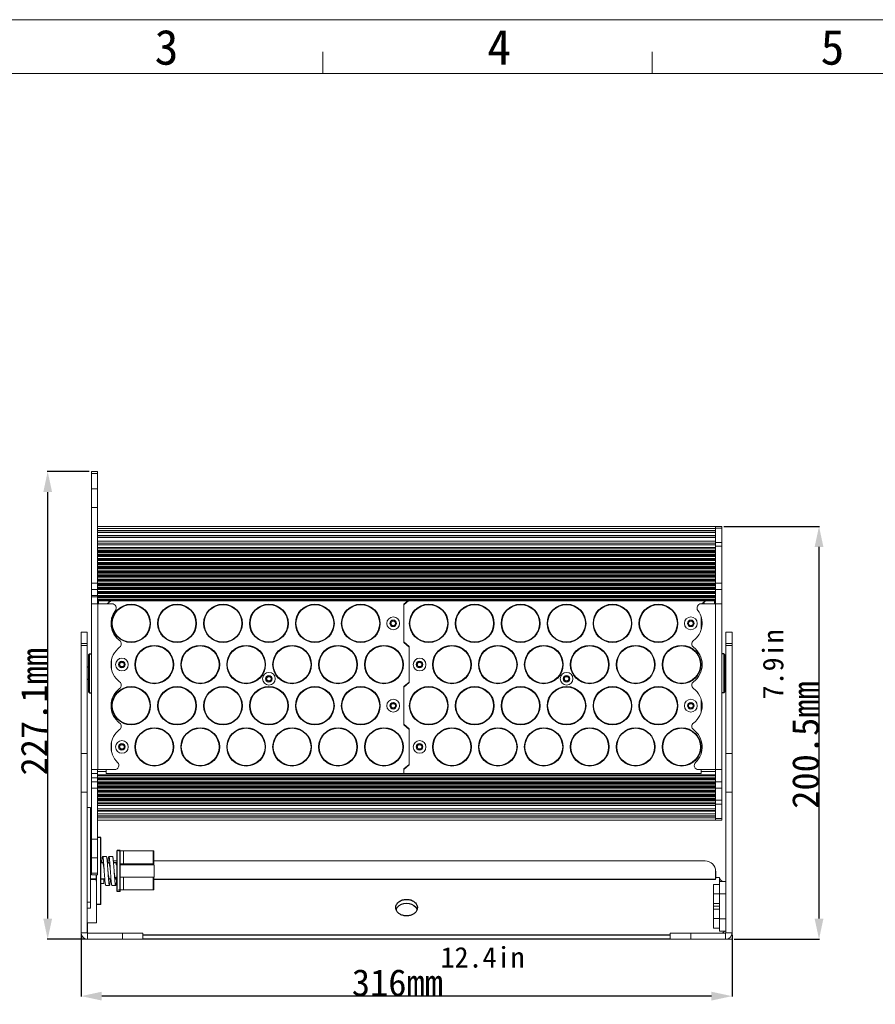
# Model space of a CAD drawing. Header units: millimetres. Extents: x 36962 to 38454, y -11669 to -10615.
# Tile 27 of 30: x 37321 to 37736, y -11093 to -10615. Entities that reach past the tile are written whole.
import ezdxf

# ---------------------------------------------------------------- set-up
doc = ezdxf.new("R2010")
doc.units = ezdxf.units.MM
doc.header["$LTSCALE"] = 50
doc.header["$PDMODE"] = 2
doc.layers.get('0').update_dxf_attribs({"lineweight": 18})
doc.layers.add('02___PRT_ALL_AXES', color=7, linetype='Continuous')
doc.layers.add('LA1404-03-00TEXT', color=7, linetype='Continuous')
doc.styles.add('CKSTANDARD', font='txt')
doc.styles.get("Standard").update_dxf_attribs({"font": 'txt', "bigfont": 'gbcbig.shx'})
doc.styles.add('TEXTSTYLE_2', font='SimSun Regular.ttf')
doc.dimstyles.new('DIMSTYLE_1', dxfattribs={"dimtxt": 3.5, "dimasz": 3.5, "dimexe": 0.18, "dimexo": 0.0625, "dimgap": 0.09, "dimtad": 1, "dimdsep": 46, "dimtxsty": 'Standard', "dimblk": '_FILLED', "dimblk1": '_FILLED', "dimblk2": '_FILLED', "dimcen": 0.09, "dimadec": 0, "dimazin": 0, "dimtp": 0.01, "dimtm": 0.01, "dimtfac": 1, "dimtofl": 0, "dimtmove": 0, "dimatfit": 3, "dimldrblk": '_FILLED', "dimfxl": 1, "dimtolj": 1, "dimarcsym": 0})

# ---------------------------------------------------------------- blocks, each defined once
blk = doc.blocks.new('_FILLED')
at = {"color": 0, "linetype": 'ByBlock'}
blk.add_solid([(0, 0), (-1, 0.214), (-1, -0.214)], dxfattribs=at)
blk = doc.blocks.new('*D44')
at = {"color": 0, "linetype": 'Continuous', "lineweight": -2, "ltscale": 0.6, "transparency": 16777216}
for p, q in [((37662.63, -10860.65), (37708.99, -10860.65)), ((37708.81, -11051.15), (37708.81, -10870.65)), ((37667.63, -11061.15), (37708.99, -11061.15))]:
    blk.add_line(p, q, dxfattribs=at)
at = {"layer": 'Defpoints', "color": 0, "linetype": 'Continuous', "ltscale": 0.6, "transparency": 16777216}
for p in [(37662.57, -10860.65), (37708.81, -10860.65), (37667.57, -11061.15)]:
    blk.add_point(p, dxfattribs=at)
at = {"color": 0, "linetype": 'Continuous', "lineweight": -2, "ltscale": 0.6, "transparency": 16777216, "xscale": 10, "yscale": 10, "zscale": 10}
for p, rotation in [((37708.81, -10860.65), 90), ((37708.81, -11061.15), 270)]:
    blk.add_blockref('_FILLED', p, dxfattribs=dict(at, rotation=rotation))
at = {"color": 0, "linetype": 'Continuous', "ltscale": 0.6, "transparency": 16777216, "insert": (37695.72, -10966.85), "char_height": 13, "attachment_point": 2, "rotation": 90}
blk.add_mtext('\\A1;{\\fSimSun|b0|i0|c134|p2;200.5mm}', dxfattribs=at)
blk = doc.blocks.new('*D45')
at = {"color": 0, "linetype": 'Continuous', "lineweight": -2, "ltscale": 0.6, "transparency": 16777216}
for p, q in [((37354.51, -10834.02), (37334.15, -10834.02)), ((37334.33, -11051.15), (37334.33, -10844.02)), ((37352.61, -11061.15), (37334.15, -11061.15))]:
    blk.add_line(p, q, dxfattribs=at)
at = {"layer": 'Defpoints', "color": 0, "linetype": 'Continuous', "ltscale": 0.6, "transparency": 16777216}
for p in [(37334.33, -10834.02), (37354.57, -10834.02), (37352.67, -11061.15)]:
    blk.add_point(p, dxfattribs=at)
at = {"color": 0, "linetype": 'Continuous', "lineweight": -2, "ltscale": 0.6, "transparency": 16777216, "xscale": 10, "yscale": 10, "zscale": 10}
for p, rotation in [((37334.33, -10834.02), 90), ((37334.33, -11061.15), 270)]:
    blk.add_blockref('_FILLED', p, dxfattribs=dict(at, rotation=rotation))
at = {"color": 0, "linetype": 'Continuous', "ltscale": 0.6, "transparency": 16777216, "insert": (37321.24, -10950.68), "char_height": 13, "attachment_point": 2, "rotation": 90}
blk.add_mtext('\\A1;{\\fSimSun|b0|i0|c134|p2;227.1mm}', dxfattribs=at)
blk = doc.blocks.new('*D47')
at = {"color": 0, "linetype": 'Continuous', "lineweight": -2, "ltscale": 0.6, "transparency": 16777216}
for p, q in [((37350.57, -11059.11), (37350.57, -11088.98)), ((37666.57, -11059.11), (37666.57, -11088.98)), ((37656.57, -11088.8), (37360.57, -11088.8))]:
    blk.add_line(p, q, dxfattribs=at)
at = {"layer": 'Defpoints', "color": 0, "linetype": 'Continuous', "ltscale": 0.6, "transparency": 16777216}
for p in [(37350.57, -11059.05), (37666.57, -11059.05), (37350.57, -11088.8)]:
    blk.add_point(p, dxfattribs=at)
at = {"color": 0, "linetype": 'Continuous', "lineweight": -2, "ltscale": 0.6, "transparency": 16777216, "xscale": 10, "yscale": 10, "zscale": 10, "rotation": 180}
blk.add_blockref('_FILLED', (37350.57, -11088.8), dxfattribs=at)
at = {"color": 0, "linetype": 'Continuous', "lineweight": -2, "ltscale": 0.6, "transparency": 16777216, "xscale": 10, "yscale": 10, "zscale": 10}
blk.add_blockref('_FILLED', (37666.57, -11088.8), dxfattribs=at)
at = {"color": 0, "linetype": 'Continuous', "ltscale": 0.6, "transparency": 16777216, "insert": (37504.11, -11075.71), "char_height": 13, "attachment_point": 2}
blk.add_mtext('\\A1;{\\fSimSun|b0|i0|c134|p2;316mm}', dxfattribs=at)

msp = doc.modelspace()

# ---------------------------------------------------------------- linework, layer by layer
at = {"color": 2}
msp.add_line((36962.46, -10614.55), (38454.44, -10614.55), dxfattribs=at)
at = {"color": 7}
for p, q in [((37467.97, -10640.72), (37467.97, -10630.09)), ((37627.74, -10640.72), (37627.74, -10630.09)), ((36988.64, -10640.72), (38428.27, -10640.72))]:
    msp.add_line(p, q, dxfattribs=at)
at = {"color": 7, "linetype": 'Continuous'}
for p, q in [((37355.57, -10834.02), (37358.57, -10834.02)), ((37355.57, -11029.96), (37355.57, -10834.02)), ((37355.57, -10834.89), (37358.57, -10834.89)), ((37355.57, -10842.35), (37358.57, -10842.35)), ((37355.57, -10851.49), (37358.57, -10851.49)), ((37658.57, -10860.71), (37358.57, -10860.71)), ((37658.57, -10861.71), (37358.57, -10861.71)), ((37358.57, -10862.57), (37658.57, -10862.57)), ((37358.57, -10862.65), (37658.57, -10862.65)), ((37658.57, -10862.83), (37358.57, -10862.83)), ((37658.57, -10863.65), (37358.57, -10863.65)), ((37358.57, -10865.03), (37658.57, -10865.03)), ((37358.57, -10865.11), (37658.57, -10865.11)), ((37661.57, -10860.65), (37658.57, -10860.65)), ((37661.57, -10861.52), (37658.57, -10861.52)), ((37661.57, -11003.33), (37661.57, -10860.65)), ((37358.57, -10865.29), (37658.57, -10865.29)), ((37358.57, -10866.11), (37658.57, -10866.11)), ((37658.57, -10867.81), (37358.57, -10867.81)), ((37658.57, -10867.89), (37358.57, -10867.89)), ((37658.57, -10868.78), (37358.57, -10868.78)), ((37658.57, -10869.6), (37358.57, -10869.6)), ((37661.57, -10868.46), (37658.57, -10868.46)), ((37658.57, -10868.56), (37658.57, -10870.29)), ((37358.57, -10870.97), (37658.57, -10870.97)), ((37358.57, -10871.29), (37658.57, -10871.29)), ((37658.57, -10872.2), (37358.57, -10872.2)), ((37658.57, -10872.52), (37358.57, -10872.52)), ((37358.57, -10872.97), (37658.57, -10872.97)), ((37358.57, -10873.29), (37658.57, -10873.29)), ((37658.57, -10874.2), (37358.57, -10874.2)), ((37658.57, -10874.52), (37358.57, -10874.52)), ((37661.57, -10870.29), (37658.57, -10870.29)), ((37358.57, -10874.97), (37658.57, -10874.97)), ((37358.57, -10875.29), (37658.57, -10875.29)), ((37658.57, -10876.2), (37358.57, -10876.2)), ((37658.57, -10876.52), (37358.57, -10876.52)), ((37358.57, -10876.97), (37658.57, -10876.97)), ((37358.57, -10877.29), (37658.57, -10877.29)), ((37658.57, -10878.2), (37358.57, -10878.2)), ((37658.57, -10878.52), (37358.57, -10878.52)), ((37358.57, -10878.97), (37658.57, -10878.97)), ((37358.57, -10879.29), (37658.57, -10879.29)), ((37658.57, -10880.2), (37358.57, -10880.2)), ((37658.57, -10880.52), (37358.57, -10880.52)), ((37358.57, -10880.97), (37658.57, -10880.97)), ((37358.57, -10881.29), (37658.57, -10881.29)), ((37658.57, -10882.2), (37358.57, -10882.2)), ((37658.57, -10882.52), (37358.57, -10882.52)), ((37358.57, -10882.97), (37658.57, -10882.97)), ((37358.57, -10883.29), (37658.57, -10883.29)), ((37658.57, -10884.2), (37358.57, -10884.2)), ((37355.57, -10888.24), (37358.57, -10888.24)), ((37658.57, -10884.52), (37358.57, -10884.52)), ((37358.57, -10884.97), (37658.57, -10884.97)), ((37358.57, -10885.29), (37658.57, -10885.29)), ((37658.57, -10886.2), (37358.57, -10886.2)), ((37658.57, -10886.52), (37358.57, -10886.52)), ((37358.57, -10886.97), (37658.57, -10886.97)), ((37358.57, -10887.29), (37658.57, -10887.29)), ((37658.57, -10888.2), (37358.57, -10888.2)), ((37658.57, -10888.52), (37358.57, -10888.52)), ((37358.57, -10888.91), (37358.57, -10889.29)), ((37358.57, -10888.97), (37658.57, -10888.97)), ((37658.57, -10888.24), (37661.57, -10888.24)), ((37658.57, -10888.91), (37658.57, -10889.29)), ((37355.57, -10891.24), (37358.57, -10891.24)), ((37358.57, -10889.29), (37658.57, -10889.29)), ((37358.57, -10896.74), (37358.57, -10889.81)), ((37658.57, -10890.2), (37358.57, -10890.2)), ((37658.57, -10890.52), (37358.57, -10890.52)), ((37358.57, -10890.97), (37658.57, -10890.97)), ((37358.57, -10891.29), (37658.57, -10891.29)), ((37658.57, -10892.2), (37358.57, -10892.2)), ((37658.57, -10892.52), (37358.57, -10892.52)), ((37358.57, -10892.97), (37658.57, -10892.97)), ((37358.57, -10893.29), (37658.57, -10893.29)), ((37658.57, -10889.81), (37658.57, -10896.74)), ((37658.57, -10891.24), (37661.57, -10891.24)), ((37358.57, -10894.24), (37355.57, -10894.24)), ((37358.57, -10894.83), (37355.57, -10894.83)), ((37365.57, -10898.24), (37355.57, -10898.24)), ((37658.57, -10894.2), (37358.57, -10894.2)), ((37658.57, -10894.52), (37358.57, -10894.52)), ((37358.57, -10894.97), (37658.57, -10894.97)), ((37358.57, -10895.29), (37658.57, -10895.29)), ((37658.57, -10896.2), (37358.57, -10896.2)), ((37658.57, -10896.52), (37358.57, -10896.52)), ((37358.57, -10896.74), (37658.57, -10896.74)), ((37358.67, -10898.24), (37358.67, -10978.74)), ((37363.23, -10898.24), (37364.99, -10896.74)), ((37364.07, -10896.74), (37364.07, -10897.53)), ((37507.17, -10898.72), (37509.49, -10896.74)), ((37509.17, -10896.74), (37507.17, -10898.45)), ((37507.17, -10898.45), (37507.17, -10917.03)), ((37508.37, -10897.43), (37508.37, -10897.7)), ((37508.57, -10897.26), (37508.57, -10897.53)), ((37651.57, -10898.24), (37661.57, -10898.24)), ((37653.67, -10896.74), (37651.92, -10898.24)), ((37652.87, -10897.43), (37652.87, -10898.24)), ((37653.07, -10897.26), (37653.07, -10898.24)), ((37658.47, -10978.74), (37658.47, -10898.24)), ((37651.67, -10904.96), (37651.67, -10910.52)), ((37350.57, -10911.99), (37353.57, -10911.99)), ((37353.57, -11058.05), (37353.57, -10911.99)), ((37663.57, -11058.05), (37663.57, -10911.99)), ((37666.57, -10911.99), (37663.57, -10911.99)), ((37350.57, -10917.56), (37353.57, -10917.56)), ((37509.77, -10918.98), (37507.17, -10916.76)), ((37507.17, -10917.03), (37509.77, -10919.25)), ((37666.57, -10917.56), (37663.57, -10917.56)), ((37350.57, -10918.43), (37353.57, -10918.43)), ((37354.07, -10922.99), (37354.57, -10922.49)), ((37354.57, -10941.49), (37354.57, -10922.49)), ((37508.37, -10917.78), (37508.37, -10918.05)), ((37508.57, -10917.95), (37508.57, -10918.23)), ((37509.77, -10936.51), (37509.77, -10918.98)), ((37662.57, -10922.49), (37662.57, -10941.49)), ((37663.07, -10922.99), (37662.57, -10922.49)), ((37666.57, -10918.43), (37663.57, -10918.43)), ((37354.07, -10940.99), (37354.07, -10922.99)), ((37365.27, -10929.7), (37365.27, -10925.79)), ((37663.07, -10922.99), (37663.07, -10940.99)), ((37509.77, -10936.23), (37507.17, -10938.45)), ((37507.17, -10938.72), (37509.77, -10936.51)), ((37354.07, -10940.99), (37354.57, -10941.49)), ((37507.17, -10938.45), (37507.17, -10957.03)), ((37508.37, -10937.43), (37508.37, -10937.7)), ((37508.57, -10937.26), (37508.57, -10937.53)), ((37663.07, -10940.99), (37662.57, -10941.49)), ((37651.67, -10944.96), (37651.67, -10950.52)), ((37509.77, -10958.98), (37507.17, -10956.76)), ((37507.17, -10957.03), (37509.77, -10959.25)), ((37508.37, -10957.78), (37508.37, -10958.05)), ((37508.57, -10957.95), (37508.57, -10958.23)), ((37509.77, -10976.51), (37509.77, -10958.98)), ((37365.27, -10969.66), (37365.27, -10965.76)), ((37353.57, -10970.89), (37350.57, -10970.89)), ((37663.57, -10970.89), (37666.57, -10970.89)), ((37355.57, -10978.74), (37366.9, -10978.74)), ((37362.67, -10979.64), (37358.57, -10979.64)), ((37362.67, -10978.72), (37362.67, -10980.74)), ((37509.77, -10976.23), (37507.17, -10978.45)), ((37507.17, -10978.72), (37509.77, -10976.51)), ((37507.17, -10980.74), (37507.17, -10978.45)), ((37507.42, -10978.24), (37507.73, -10978.24)), ((37508.57, -10977.26), (37508.57, -10977.53)), ((37650.24, -10978.74), (37661.57, -10978.74)), ((37651.67, -10980.74), (37651.67, -10978.74)), ((37658.57, -10979.64), (37651.67, -10979.64)), ((37358.57, -10980.62), (37355.57, -10980.62)), ((37358.57, -10982.74), (37355.57, -10982.74)), ((37358.57, -10981.24), (37658.57, -10981.24)), ((37358.57, -10986.17), (37358.57, -10981.24)), ((37358.57, -10981.47), (37658.57, -10981.47)), ((37358.57, -10981.79), (37658.57, -10981.79)), ((37658.57, -10982.7), (37358.57, -10982.7)), ((37658.57, -10983.02), (37358.57, -10983.02)), ((37358.57, -10983.47), (37658.57, -10983.47)), ((37358.57, -10983.79), (37658.57, -10983.79)), ((37658.57, -10984.7), (37358.57, -10984.7)), ((37362.67, -10980.74), (37651.67, -10980.74)), ((37658.57, -10981.24), (37658.57, -10986.18)), ((37358.57, -10984.74), (37355.57, -10984.74)), ((37358.57, -10987.74), (37355.57, -10987.74)), ((37658.57, -10985.02), (37358.57, -10985.02)), ((37358.57, -10985.47), (37658.57, -10985.47)), ((37358.57, -10985.79), (37658.57, -10985.79)), ((37658.57, -10986.7), (37358.57, -10986.7)), ((37358.57, -10987.07), (37358.57, -10986.7)), ((37658.57, -10987.02), (37358.57, -10987.02)), ((37358.57, -10987.47), (37658.57, -10987.47)), ((37358.57, -10987.79), (37658.57, -10987.79)), ((37658.57, -10988.7), (37358.57, -10988.7)), ((37658.57, -10989.02), (37358.57, -10989.02)), ((37358.57, -10989.47), (37658.57, -10989.47)), ((37661.57, -10984.74), (37658.57, -10984.74)), ((37658.57, -10986.7), (37658.57, -10987.07)), ((37658.57, -10987.74), (37661.57, -10987.74)), ((37353.57, -10989.78), (37350.57, -10989.78)), ((37358.57, -10989.79), (37658.57, -10989.79)), ((37658.57, -10990.7), (37358.57, -10990.7)), ((37658.57, -10991.02), (37358.57, -10991.02)), ((37358.57, -10991.47), (37658.57, -10991.47)), ((37358.57, -10991.79), (37658.57, -10991.79)), ((37658.57, -10992.7), (37358.57, -10992.7)), ((37658.57, -10993.02), (37358.57, -10993.02)), ((37358.57, -10993.47), (37658.57, -10993.47)), ((37358.57, -10993.79), (37658.57, -10993.79)), ((37661.57, -10993.69), (37658.57, -10993.69)), ((37663.57, -10989.78), (37666.57, -10989.78)), ((37355.07, -10997.15), (37353.57, -10997.15)), ((37355.07, -10997.15), (37355.07, -11046.15)), ((37658.57, -10994.52), (37358.57, -10994.52)), ((37658.57, -10995.25), (37358.57, -10995.25)), ((37358.57, -10996.1), (37658.57, -10996.1)), ((37358.57, -10996.18), (37658.57, -10996.18)), ((37658.57, -10997.87), (37358.57, -10997.87)), ((37658.57, -10998.69), (37358.57, -10998.69)), ((37658.57, -10998.87), (37358.57, -10998.87)), ((37658.57, -10998.95), (37358.57, -10998.95)), ((37658.57, -10995.29), (37658.57, -10994.78)), ((37661.57, -10995.52), (37658.57, -10995.52)), ((37358.57, -11000.33), (37658.57, -11000.33)), ((37358.57, -11001.15), (37658.57, -11001.15)), ((37658.57, -11001.33), (37358.57, -11001.33)), ((37658.57, -11001.41), (37358.57, -11001.41)), ((37658.57, -11002.27), (37358.57, -11002.27)), ((37658.57, -11003.27), (37358.57, -11003.27)), ((37661.57, -11002.47), (37658.57, -11002.47)), ((37658.57, -11003.2), (37658.57, -11003.26)), ((37661.57, -11003.33), (37658.57, -11003.33)), ((37355.57, -11012.49), (37358.57, -11012.49)), ((37355.57, -11021.63), (37358.57, -11021.63)), ((37362.82, -11020.99), (37361.02, -11020.99)), ((37365.82, -11020.99), (37364.02, -11020.99)), ((37368.67, -11018.24), (37385.8, -11018.24)), ((37371.06, -11018.24), (37371.06, -11024.49)), ((37385.48, -11018.24), (37385.48, -11024.49)), ((37385.8, -11018.24), (37385.8, -11024.49)), ((37355.57, -11023.99), (37355.07, -11023.99)), ((37361.02, -11023.99), (37360.07, -11023.99)), ((37364.02, -11023.99), (37363.28, -11023.99)), ((37366.2, -11023.15), (37368.07, -11023.15)), ((37367.57, -11023.99), (37366.28, -11023.99)), ((37367.57, -11024.99), (37367.57, -11023.99)), ((37368.07, -11024.99), (37367.57, -11024.99)), ((37385.8, -11024.49), (37369.57, -11024.49)), ((37369.57, -11024.49), (37369.57, -11024.99)), ((37386.07, -11024.99), (37369.57, -11024.99)), ((37369.66, -11024.49), (37369.66, -11024.99)), ((37369.75, -11024.49), (37369.75, -11024.99)), ((37369.83, -11024.49), (37369.83, -11024.99)), ((37369.92, -11024.49), (37369.92, -11024.99)), ((37370, -11024.49), (37370, -11024.99)), ((37370.09, -11024.49), (37370.09, -11024.99)), ((37370.18, -11024.49), (37370.18, -11024.99)), ((37370.26, -11024.49), (37370.26, -11024.99)), ((37370.26, -11024.49), (37370.26, -11024.99)), ((37370.91, -11024.99), (37370.91, -11024.49)), ((37373.05, -11024.49), (37373.05, -11024.99)), ((37378.32, -11024.49), (37378.32, -11024.99)), ((37378.44, -11024.49), (37378.44, -11024.99)), ((37380.5, -11024.49), (37380.5, -11024.99)), ((37385.8, -11023.15), (37653.57, -11023.15)), ((37386.07, -11030.99), (37386.07, -11024.99)), ((37358.07, -11031.99), (37355.07, -11031.99)), ((37358.07, -11032.15), (37355.07, -11032.15)), ((37355.57, -11029.1), (37358.57, -11029.1)), ((37355.57, -11029.96), (37358.57, -11029.96)), ((37362.06, -11031.99), (37360.07, -11031.99)), ((37361.57, -11034.05), (37361.57, -11031.99)), ((37362.07, -11032.09), (37361.77, -11032.09)), ((37362.06, -11032.02), (37361.78, -11032.02)), ((37365.06, -11031.99), (37364.32, -11031.99)), ((37365.07, -11032.09), (37364.77, -11032.09)), ((37365.06, -11032.02), (37364.78, -11032.02)), ((37367.57, -11031.99), (37367.32, -11031.99)), ((37368.07, -11030.99), (37367.57, -11030.99)), ((37367.57, -11031.99), (37367.57, -11030.99)), ((37368.07, -11032.09), (37367.77, -11032.09)), ((37368.07, -11032.02), (37367.78, -11032.02)), ((37386.07, -11030.99), (37369.57, -11030.99)), ((37371.06, -11030.99), (37371.06, -11037.24)), ((37385.48, -11030.99), (37385.48, -11037.24)), ((37385.8, -11030.99), (37385.8, -11037.24)), ((37658.57, -11032.02), (37385.8, -11032.02)), ((37658.57, -11032.09), (37385.8, -11032.09)), ((37658.57, -11031.22), (37660.47, -11031.22)), ((37658.57, -11031.63), (37658.57, -11032.09)), ((37660.47, -11043.8), (37660.47, -11031.22)), ((37660.47, -11031.29), (37660.47, -11031.22)), ((37660.96, -11032.37), (37660.61, -11031.83)), ((37661.43, -11032.77), (37660.96, -11032.37)), ((37358.07, -11053.15), (37358.07, -11032.96)), ((37360.07, -11034.05), (37361.57, -11034.05)), ((37362.52, -11034.99), (37364.32, -11034.99)), ((37365.52, -11034.99), (37367.32, -11034.99)), ((37385.8, -11037.24), (37368.67, -11037.24)), ((37657.57, -11034.5), (37657.57, -11043.8)), ((37657.57, -11034.5), (37660.47, -11034.5)), ((37660.57, -11033.15), (37660.57, -11032.83)), ((37660.57, -11057.32), (37660.57, -11033.15)), ((37660.57, -11033.15), (37663.57, -11033.15)), ((37660.47, -11039.15), (37657.57, -11039.15)), ((37660.57, -11039.15), (37663.57, -11039.15)), ((37355.07, -11043.15), (37353.57, -11043.15)), ((37355.07, -11046.15), (37353.57, -11046.15)), ((37657.57, -11043.8), (37657.57, -11055.8)), ((37657.57, -11043.8), (37660.47, -11043.8)), ((37660.47, -11045.15), (37657.57, -11045.15)), ((37657.57, -11046.5), (37660.47, -11046.5)), ((37660.47, -11043.9), (37660.47, -11046.4)), ((37660.47, -11046.5), (37660.47, -11055.8)), ((37660.47, -11051.15), (37657.57, -11051.15)), ((37660.57, -11051.32), (37663.57, -11051.32)), ((37358.07, -11053.15), (37353.57, -11053.15)), ((37353.67, -11061.15), (37353.67, -11053.15)), ((37657.57, -11055.8), (37660.47, -11055.8)), ((37350.57, -11058.05), (37353.57, -11058.05)), ((37350.57, -11059.71), (37351.12, -11059.71)), ((37350.57, -11061.15), (37353.57, -11061.15)), ((37353.67, -11058.15), (37380.57, -11058.15)), ((37370.57, -11058.15), (37370.57, -11061.15)), ((37380.57, -11058.15), (37380.57, -11061.15)), ((37636.57, -11058.15), (37636.57, -11061.15)), ((37636.57, -11058.15), (37663.47, -11058.15)), ((37646.57, -11058.15), (37646.57, -11061.15)), ((37660.57, -11057.32), (37663.57, -11057.32)), ((37663.47, -11061.15), (37663.47, -11058.15)), ((37666.57, -11058.05), (37663.57, -11058.05)), ((37666.57, -11061.15), (37663.57, -11061.15))]:
    msp.add_line(p, q, dxfattribs=at)
at = {"color": 3, "linetype": 'Continuous'}
for p, q in [((37358.57, -10888.91), (37358.57, -10834.02)), ((37658.57, -10868.56), (37658.57, -10860.68)), ((37658.57, -10888.91), (37658.57, -10870.29)), ((37358.57, -10889.29), (37358.57, -10889.81)), ((37658.57, -10889.81), (37658.57, -10889.29)), ((37358.57, -10898.24), (37358.57, -10896.74)), ((37359.07, -10898.24), (37359.07, -10896.74)), ((37658.07, -10896.74), (37658.07, -10898.24)), ((37658.57, -10898.24), (37658.57, -10896.74)), ((37350.57, -11061.15), (37350.57, -10911.99)), ((37666.57, -11061.15), (37666.57, -10911.99)), ((37358.57, -10981.24), (37358.57, -10978.74)), ((37658.57, -10981.24), (37658.57, -10978.74)), ((37358.57, -10986.17), (37358.57, -10986.7)), ((37358.57, -11029.96), (37358.57, -10987.07)), ((37658.57, -10986.7), (37658.57, -10986.18)), ((37658.57, -10994.78), (37658.57, -10987.07)), ((37658.57, -11003.2), (37658.57, -10995.29)), ((37353.67, -11061.15), (37380.57, -11061.15)), ((37663.47, -11061.15), (37636.57, -11061.15))]:
    msp.add_line(p, q, dxfattribs=at)
at = {"color": 6, "linetype": 'Continuous'}
msp.add_line((37658.36, -10896.74), (37658.36, -10898.24), dxfattribs=at)
at = {"color": 2, "linetype": 'Continuous'}
for p, q in [((37375.07, -11024.99), (37375.07, -11024.49)), ((37379.07, -11024.99), (37379.07, -11024.49))]:
    msp.add_line(p, q, dxfattribs=at)
at = {"color": 7, "linetype": 'Continuous'}
msp.add_lwpolyline([(37662.44, -11033.15), (37662.44, -11033.15), (37662.27, -11033.13), (37661.9, -11033.02), (37661.43, -11032.77)], dxfattribs=at)
for centre, radius in [((37502.07, -10907.74), 3.1), ((37502.07, -10907.74), 1.6), ((37646.57, -10907.74), 3.1), ((37646.57, -10907.74), 1.6), ((37370.37, -10927.74), 3.1), ((37370.37, -10927.74), 1.6), ((37514.87, -10927.74), 3.1), ((37514.87, -10927.74), 1.6), ((37441.74, -10934.64), 3.1), ((37586.24, -10934.64), 3.1), ((37441.74, -10934.64), 1.6), ((37586.24, -10934.64), 1.6), ((37502.07, -10947.74), 3.1), ((37502.07, -10947.74), 1.6), ((37646.57, -10947.74), 3.1), ((37646.57, -10947.74), 1.6), ((37370.37, -10967.74), 3.1), ((37514.87, -10967.74), 3.1), ((37370.37, -10967.74), 1.6), ((37514.87, -10967.74), 1.6)]:
    msp.add_circle(centre, radius, dxfattribs=at)
for centre, radius, start, end in [((37365.57, -10900.24), 2, 323.1301, 90), ((37651.57, -10900.24), 2, 90, 216.8699), ((37375.57, -10907.74), 10.5, 143.1301, 233.1301), ((37641.57, -10907.74), 10.5, 306.8699, 36.8699), ((37368.07, -10917.74), 2, 306.8699, 53.1301), ((37649.07, -10917.74), 2, 126.8699, 233.1301), ((37375.57, -10927.74), 10.5, 126.8699, 233.1301), ((37641.57, -10927.74), 10.5, 306.8699, 53.1301), ((37368.07, -10937.74), 2, 306.8699, 53.1301), ((37649.07, -10937.74), 2, 126.8699, 233.1301), ((37375.57, -10947.74), 10.5, 126.8699, 233.1301), ((37641.57, -10947.74), 10.5, 306.8699, 53.1301), ((37375.57, -10967.74), 10.5, 126.8699, 226.0545), ((37368.07, -10957.74), 2, 306.8699, 53.1301), ((37649.07, -10957.74), 2, 126.8699, 233.1301), ((37641.57, -10967.74), 10.5, 313.9455, 53.1301), ((37366.9, -10976.74), 2, 270, 46.0545), ((37650.24, -10976.74), 2, 133.9455, 270), ((37363.67, -11028.15), 5, 90, 95.4432), ((37653.57, -11028.15), 5, 0, 90), ((37610.78, -11059.58), 49.87, 4.2228, 4.3455), ((37353.67, -11058.05), 0.1, 180, 270), ((37659.7, -11054.88), 4.02, 314.7271, 319.296), ((37659.83, -11054.99), 3.84, 319.3109, 322.3472), ((37663.47, -11058.05), 0.1, 270, 0)]:
    msp.add_arc(centre, radius, start, end, dxfattribs=at)
at = {"color": 2, "linetype": 'Continuous'}
for centre in [(37502.07, -10907.74), (37646.57, -10907.74), (37370.37, -10927.74), (37514.87, -10927.74), (37441.74, -10934.64), (37586.24, -10934.64), (37502.07, -10947.74), (37646.57, -10947.74), (37370.37, -10967.74), (37514.87, -10967.74)]:
    msp.add_arc(centre, 1.5, 255, 195, dxfattribs=at)
at = {"color": 3, "linetype": 'Continuous'}
for centre, radius, start, end in [((37353.67, -11058.05), 3.1, 180, 270), ((37660.49, -11057.29), 3.08, 343.9694, 346.2007), ((37663.47, -11058.05), 3.1, 270, 0)]:
    msp.add_arc(centre, radius, start, end, dxfattribs=at)
at = {"color": 7, "linetype": 'Continuous'}
for points, knots in [([(37361.02, -11020.99), (37361.01, -11020.99), (37361, -11020.99), (37360.99, -11021), (37360.98, -11021.02), (37360.95, -11021.05), (37360.93, -11021.11), (37360.9, -11021.2), (37360.87, -11021.31), (37360.85, -11021.45), (37360.82, -11021.61), (37360.78, -11021.87), (37360.73, -11022.25), (37360.67, -11022.76), (37360.62, -11023.35), (37360.58, -11023.77), (37360.56, -11023.99)], [0, 0, 0, 0, 0.004804, 0.010427, 0.017404, 0.026016, 0.048642, 0.078858, 0.116786, 0.162407, 0.215619, 0.276273, 0.419102, 0.588977, 0.783527, 1, 1, 1, 1]), ([(37361.77, -11027.99), (37361.74, -11027.54), (37361.68, -11026.64), (37361.59, -11025.35), (37361.49, -11024.15), (37361.4, -11023.1), (37361.32, -11022.34), (37361.26, -11021.84), (37361.22, -11021.58), (37361.19, -11021.41), (37361.16, -11021.3), (37361.14, -11021.21), (37361.12, -11021.13), (37361.1, -11021.08), (37361.08, -11021.04), (37361.06, -11021.02), (37361.04, -11020.99), (37361.02, -11020.99)], [0, 0, 0, 0, 0.193557, 0.379711, 0.551349, 0.701926, 0.825733, 0.876109, 0.918165, 0.935961, 0.951556, 0.964931, 0.976079, 0.985022, 0.988687, 0.991836, 1, 1, 1, 1]), ([(37363.57, -11027.99), (37363.54, -11027.54), (37363.48, -11026.64), (37363.39, -11025.35), (37363.29, -11024.15), (37363.2, -11023.1), (37363.12, -11022.34), (37363.06, -11021.84), (37363.02, -11021.58), (37362.99, -11021.41), (37362.96, -11021.3), (37362.94, -11021.21), (37362.92, -11021.13), (37362.9, -11021.08), (37362.88, -11021.04), (37362.86, -11021.02), (37362.84, -11020.99), (37362.82, -11020.99)], [0, 0, 0, 0, 0.193557, 0.379711, 0.551349, 0.701926, 0.825733, 0.876109, 0.918165, 0.935961, 0.951556, 0.964931, 0.976079, 0.985022, 0.988687, 0.991836, 1, 1, 1, 1]), ([(37364.02, -11020.99), (37364.01, -11020.99), (37364, -11020.99), (37363.99, -11021), (37363.98, -11021.02), (37363.95, -11021.05), (37363.93, -11021.11), (37363.9, -11021.2), (37363.87, -11021.31), (37363.85, -11021.45), (37363.82, -11021.61), (37363.78, -11021.87), (37363.73, -11022.25), (37363.67, -11022.76), (37363.62, -11023.35), (37363.58, -11023.77), (37363.56, -11023.99)], [0, 0, 0, 0, 0.004804, 0.010427, 0.017403, 0.026015, 0.048641, 0.078858, 0.116786, 0.162407, 0.21562, 0.276274, 0.419103, 0.588979, 0.783529, 1, 1, 1, 1]), ([(37364.77, -11027.99), (37364.74, -11027.54), (37364.68, -11026.64), (37364.59, -11025.35), (37364.49, -11024.15), (37364.4, -11023.1), (37364.32, -11022.34), (37364.26, -11021.84), (37364.22, -11021.58), (37364.19, -11021.41), (37364.16, -11021.3), (37364.14, -11021.21), (37364.12, -11021.13), (37364.1, -11021.08), (37364.08, -11021.04), (37364.06, -11021.02), (37364.04, -11020.99), (37364.02, -11020.99)], [0, 0, 0, 0, 0.193557, 0.379711, 0.551349, 0.701926, 0.825733, 0.876109, 0.918165, 0.935961, 0.951556, 0.964931, 0.976079, 0.985022, 0.988687, 0.991836, 1, 1, 1, 1]), ([(37366.57, -11027.99), (37366.54, -11027.54), (37366.48, -11026.64), (37366.39, -11025.35), (37366.29, -11024.15), (37366.2, -11023.1), (37366.12, -11022.34), (37366.06, -11021.84), (37366.02, -11021.58), (37365.99, -11021.41), (37365.96, -11021.3), (37365.94, -11021.21), (37365.92, -11021.13), (37365.9, -11021.08), (37365.88, -11021.04), (37365.86, -11021.02), (37365.84, -11020.99), (37365.82, -11020.99)], [0, 0, 0, 0, 0.193557, 0.379711, 0.551349, 0.701926, 0.825733, 0.876109, 0.918165, 0.935961, 0.951556, 0.964931, 0.976079, 0.985022, 0.988687, 0.991836, 1, 1, 1, 1]), ([(37361.77, -11027.99), (37361.74, -11027.73), (37361.68, -11027.22), (37361.59, -11026.48), (37361.51, -11025.89), (37361.44, -11025.46), (37361.4, -11025.17), (37361.35, -11024.91), (37361.3, -11024.68), (37361.26, -11024.47), (37361.21, -11024.31), (37361.17, -11024.17), (37361.13, -11024.09), (37361.09, -11024.04), (37361.07, -11024.01), (37361.05, -11024), (37361.03, -11023.99), (37361.02, -11023.99)], [0, 0, 0, 0, 0.191065, 0.374894, 0.544543, 0.622031, 0.693648, 0.758736, 0.816712, 0.867076, 0.909436, 0.943544, 0.969379, 0.97933, 0.987491, 0.994183, 1, 1, 1, 1]), ([(37364.77, -11027.99), (37364.74, -11027.73), (37364.68, -11027.22), (37364.59, -11026.48), (37364.51, -11025.89), (37364.44, -11025.46), (37364.4, -11025.17), (37364.35, -11024.91), (37364.3, -11024.68), (37364.26, -11024.47), (37364.21, -11024.31), (37364.17, -11024.17), (37364.13, -11024.09), (37364.09, -11024.04), (37364.07, -11024.01), (37364.05, -11024), (37364.03, -11023.99), (37364.02, -11023.99)], [0, 0, 0, 0, 0.191065, 0.374894, 0.544543, 0.622031, 0.693648, 0.758737, 0.816712, 0.867075, 0.909436, 0.943544, 0.969379, 0.97933, 0.987491, 0.994183, 1, 1, 1, 1]), ([(37361.78, -11031.99), (37361.75, -11032.38), (37361.7, -11032.93), (37361.63, -11033.61), (37361.59, -11033.91), (37361.57, -11034.05)], [0, 0, 0, 0, 0.559299, 0.795902, 1, 1, 1, 1]), ([(37362.52, -11034.99), (37362.5, -11034.99), (37362.48, -11034.97), (37362.46, -11034.94), (37362.44, -11034.9), (37362.42, -11034.85), (37362.4, -11034.78), (37362.38, -11034.68), (37362.35, -11034.58), (37362.32, -11034.4), (37362.28, -11034.15), (37362.22, -11033.64), (37362.14, -11032.88), (37362.05, -11031.83), (37361.95, -11030.64), (37361.86, -11029.34), (37361.8, -11028.45), (37361.77, -11027.99)], [0, 0, 0, 0, 0.008164, 0.011313, 0.014978, 0.023921, 0.035069, 0.048444, 0.064039, 0.081835, 0.123892, 0.174267, 0.298074, 0.448651, 0.620289, 0.806443, 1, 1, 1, 1]), ([(37364.32, -11034.99), (37364.3, -11034.99), (37364.28, -11034.97), (37364.26, -11034.94), (37364.24, -11034.9), (37364.22, -11034.85), (37364.2, -11034.78), (37364.18, -11034.68), (37364.15, -11034.58), (37364.12, -11034.4), (37364.08, -11034.15), (37364.02, -11033.64), (37363.94, -11032.88), (37363.85, -11031.83), (37363.75, -11030.64), (37363.66, -11029.34), (37363.6, -11028.45), (37363.57, -11027.99)], [0, 0, 0, 0, 0.008164, 0.011313, 0.014978, 0.023921, 0.035069, 0.048444, 0.064039, 0.081835, 0.123892, 0.174267, 0.298074, 0.448651, 0.620289, 0.806443, 1, 1, 1, 1]), ([(37364.32, -11031.99), (37364.31, -11031.99), (37364.29, -11031.99), (37364.27, -11031.97), (37364.25, -11031.95), (37364.21, -11031.9), (37364.17, -11031.81), (37364.13, -11031.68), (37364.08, -11031.51), (37364.04, -11031.31), (37363.99, -11031.07), (37363.94, -11030.81), (37363.9, -11030.52), (37363.83, -11030.09), (37363.75, -11029.5), (37363.66, -11028.76), (37363.6, -11028.25), (37363.57, -11027.99)], [0, 0, 0, 0, 0.005817, 0.012509, 0.020669, 0.030622, 0.056456, 0.090564, 0.132925, 0.183288, 0.241263, 0.306352, 0.377969, 0.455457, 0.625106, 0.808935, 1, 1, 1, 1]), ([(37364.78, -11031.99), (37364.76, -11032.21), (37364.72, -11032.63), (37364.67, -11033.22), (37364.61, -11033.74), (37364.56, -11034.11), (37364.52, -11034.37), (37364.49, -11034.53), (37364.47, -11034.67), (37364.44, -11034.78), (37364.41, -11034.87), (37364.39, -11034.93), (37364.36, -11034.96), (37364.35, -11034.98), (37364.34, -11034.99), (37364.32, -11034.99), (37364.32, -11034.99)], [0, 0, 0, 0, 0.216465, 0.411013, 0.58089, 0.723722, 0.784378, 0.837592, 0.883215, 0.921144, 0.951361, 0.973988, 0.9826, 0.989575, 0.995197, 1, 1, 1, 1]), ([(37365.52, -11034.99), (37365.5, -11034.99), (37365.48, -11034.97), (37365.46, -11034.94), (37365.44, -11034.9), (37365.42, -11034.85), (37365.4, -11034.78), (37365.38, -11034.68), (37365.35, -11034.58), (37365.32, -11034.4), (37365.28, -11034.15), (37365.22, -11033.64), (37365.14, -11032.88), (37365.05, -11031.83), (37364.95, -11030.64), (37364.86, -11029.34), (37364.8, -11028.45), (37364.77, -11027.99)], [0, 0, 0, 0, 0.008164, 0.011313, 0.014978, 0.023921, 0.035069, 0.048444, 0.064039, 0.081835, 0.123891, 0.174267, 0.298074, 0.448651, 0.620289, 0.806443, 1, 1, 1, 1]), ([(37367.32, -11034.99), (37367.3, -11034.99), (37367.28, -11034.97), (37367.26, -11034.94), (37367.24, -11034.9), (37367.22, -11034.85), (37367.2, -11034.78), (37367.18, -11034.68), (37367.15, -11034.58), (37367.12, -11034.4), (37367.08, -11034.15), (37367.02, -11033.64), (37366.94, -11032.88), (37366.85, -11031.83), (37366.75, -11030.64), (37366.66, -11029.34), (37366.6, -11028.45), (37366.57, -11027.99)], [0, 0, 0, 0, 0.008164, 0.011313, 0.014978, 0.023921, 0.035069, 0.048444, 0.064039, 0.081835, 0.123891, 0.174267, 0.298074, 0.448651, 0.620289, 0.806443, 1, 1, 1, 1]), ([(37367.32, -11031.99), (37367.31, -11031.99), (37367.29, -11031.99), (37367.27, -11031.97), (37367.25, -11031.95), (37367.21, -11031.9), (37367.17, -11031.81), (37367.13, -11031.68), (37367.08, -11031.51), (37367.04, -11031.31), (37366.99, -11031.07), (37366.94, -11030.81), (37366.9, -11030.52), (37366.83, -11030.09), (37366.75, -11029.5), (37366.66, -11028.76), (37366.6, -11028.25), (37366.57, -11027.99)], [0, 0, 0, 0, 0.005817, 0.012509, 0.020669, 0.030621, 0.056456, 0.090564, 0.132925, 0.183288, 0.241263, 0.306352, 0.377969, 0.455457, 0.625106, 0.808935, 1, 1, 1, 1]), ([(37367.86, -11030.99), (37367.84, -11031.28), (37367.79, -11031.83), (37367.73, -11032.6), (37367.66, -11033.29), (37367.6, -11033.8), (37367.56, -11034.15), (37367.52, -11034.36), (37367.49, -11034.55), (37367.46, -11034.7), (37367.43, -11034.81), (37367.41, -11034.88), (37367.39, -11034.92), (37367.37, -11034.95), (37367.36, -11034.97), (37367.34, -11034.99), (37367.33, -11034.99), (37367.32, -11034.99)], [0, 0, 0, 0, 0.211884, 0.404993, 0.575542, 0.720215, 0.781965, 0.83626, 0.882865, 0.9216, 0.952363, 0.964761, 0.975198, 0.983734, 0.990489, 0.995725, 1, 1, 1, 1]), ([(37367.66, -11031), (37367.66, -11031.04), (37367.63, -11031.19), (37367.6, -11031.35), (37367.57, -11031.46)], [0, 0, 0, 0, 0.274451, 1, 1, 1, 1]), ([(37660.57, -11032.83), (37660.56, -11032.71), (37660.55, -11032.19), (37660.51, -11031.67), (37660.47, -11031.29)], [0, 0, 0, 0, 0.245481, 1, 1, 1, 1])]:
    msp.add_open_spline(points, degree=3, knots=knots, dxfattribs=at)
msp.add_open_spline([(37661.99, -11058.18), (37662.18, -11058.05), (37662.36, -11057.9), (37662.53, -11057.73)], degree=3, dxfattribs=at)
at = {"layer": '02___PRT_ALL_AXES', "color": 7, "linetype": 'Continuous'}
for p, q in [((37354.57, -10922.49), (37355.57, -10922.49)), ((37662.57, -10922.49), (37661.57, -10922.49)), ((37354.07, -10928.99), (37353.57, -10928.99)), ((37663.07, -10928.99), (37663.57, -10928.99)), ((37354.07, -10934.99), (37353.57, -10934.99)), ((37663.07, -10934.99), (37663.57, -10934.99)), ((37354.57, -10941.49), (37355.57, -10941.49)), ((37662.57, -10941.49), (37661.57, -10941.49)), ((37360.07, -11011.74), (37358.57, -11011.74)), ((37360.07, -11044.24), (37360.07, -11011.74)), ((37369.57, -11017.99), (37368.07, -11017.99)), ((37368.07, -11037.99), (37368.07, -11017.99)), ((37369.57, -11037.99), (37369.57, -11017.99)), ((37355.57, -11023.99), (37355.07, -11023.99)), ((37361.02, -11023.99), (37360.07, -11023.99)), ((37364.02, -11023.99), (37363.28, -11023.99)), ((37367.57, -11023.99), (37366.28, -11023.99)), ((37358.07, -11031.99), (37355.07, -11031.99)), ((37358.07, -11032.96), (37358.07, -11029.96)), ((37362.06, -11031.99), (37360.07, -11031.99)), ((37365.06, -11031.99), (37364.32, -11031.99)), ((37367.57, -11031.99), (37367.32, -11031.99)), ((37658.57, -11028.15), (37658.57, -11031.63)), ((37369.57, -11037.99), (37368.07, -11037.99)), ((37360.07, -11044.24), (37358.07, -11044.24)), ((37636.57, -11059.22), (37380.57, -11059.22))]:
    msp.add_line(p, q, dxfattribs=at)
at = {"layer": '02___PRT_ALL_AXES', "color": 3, "linetype": 'Continuous'}
msp.add_line((37636.57, -11061.15), (37380.57, -11061.15), dxfattribs=at)
at = {"layer": '02___PRT_ALL_AXES', "color": 7, "linetype": 'Continuous'}
for centre, radius in [((37374.84, -10907.74), 9.3), ((37374.84, -10907.74), 9.18), ((37397.14, -10907.74), 9.3), ((37397.14, -10907.74), 9.18), ((37419.44, -10907.74), 9.3), ((37419.44, -10907.74), 9.18), ((37441.74, -10907.74), 9.3), ((37441.74, -10907.74), 9.18), ((37464.04, -10907.74), 9.3), ((37464.04, -10907.74), 9.18), ((37486.34, -10907.74), 9.3), ((37486.34, -10907.74), 9.18), ((37519.34, -10907.74), 9.3), ((37519.34, -10907.74), 9.18), ((37541.64, -10907.74), 9.3), ((37541.64, -10907.74), 9.18), ((37563.94, -10907.74), 9.3), ((37563.94, -10907.74), 9.18), ((37586.24, -10907.74), 9.3), ((37586.24, -10907.74), 9.18), ((37608.54, -10907.74), 9.3), ((37608.54, -10907.74), 9.18), ((37630.84, -10907.74), 9.3), ((37630.84, -10907.74), 9.18), ((37502.07, -10907.74), 1.15), ((37646.57, -10907.74), 1.15), ((37386.09, -10927.74), 9.3), ((37386.09, -10927.74), 9.18), ((37408.39, -10927.74), 9.3), ((37408.39, -10927.74), 9.18), ((37430.69, -10927.74), 9.3), ((37430.69, -10927.74), 9.18), ((37452.99, -10927.74), 9.3), ((37452.99, -10927.74), 9.18), ((37475.29, -10927.74), 9.3), ((37475.29, -10927.74), 9.18), ((37497.59, -10927.74), 9.3), ((37497.59, -10927.74), 9.18), ((37530.59, -10927.74), 9.3), ((37530.59, -10927.74), 9.18), ((37552.89, -10927.74), 9.3), ((37552.89, -10927.74), 9.18), ((37575.19, -10927.74), 9.3), ((37575.19, -10927.74), 9.18), ((37597.49, -10927.74), 9.3), ((37597.49, -10927.74), 9.18), ((37619.79, -10927.74), 9.3), ((37619.79, -10927.74), 9.18), ((37642.09, -10927.74), 9.3), ((37642.09, -10927.74), 9.18), ((37370.37, -10927.74), 1.15), ((37514.87, -10927.74), 1.15), ((37441.74, -10934.64), 1.15), ((37586.24, -10934.64), 1.15), ((37374.84, -10947.74), 9.3), ((37374.84, -10947.74), 9.18), ((37397.14, -10947.74), 9.3), ((37397.14, -10947.74), 9.18), ((37419.44, -10947.74), 9.3), ((37419.44, -10947.74), 9.18), ((37441.74, -10947.74), 9.3), ((37441.74, -10947.74), 9.18), ((37464.04, -10947.74), 9.3), ((37464.04, -10947.74), 9.18), ((37486.34, -10947.74), 9.3), ((37486.34, -10947.74), 9.18), ((37519.34, -10947.74), 9.3), ((37519.34, -10947.74), 9.18), ((37541.64, -10947.74), 9.3), ((37541.64, -10947.74), 9.18), ((37563.94, -10947.74), 9.3), ((37563.94, -10947.74), 9.18), ((37586.24, -10947.74), 9.3), ((37586.24, -10947.74), 9.18), ((37608.54, -10947.74), 9.3), ((37608.54, -10947.74), 9.18), ((37630.84, -10947.74), 9.3), ((37630.84, -10947.74), 9.18), ((37502.07, -10947.74), 1.15), ((37646.57, -10947.74), 1.15), ((37386.09, -10967.74), 9.3), ((37386.09, -10967.74), 9.18), ((37408.39, -10967.74), 9.3), ((37408.39, -10967.74), 9.18), ((37430.69, -10967.74), 9.3), ((37430.69, -10967.74), 9.18), ((37452.99, -10967.74), 9.3), ((37452.99, -10967.74), 9.18), ((37475.29, -10967.74), 9.3), ((37475.29, -10967.74), 9.18), ((37497.59, -10967.74), 9.3), ((37497.59, -10967.74), 9.18), ((37530.59, -10967.74), 9.3), ((37530.59, -10967.74), 9.18), ((37552.89, -10967.74), 9.3), ((37552.89, -10967.74), 9.18), ((37575.19, -10967.74), 9.3), ((37575.19, -10967.74), 9.18), ((37597.49, -10967.74), 9.3), ((37597.49, -10967.74), 9.18), ((37619.79, -10967.74), 9.3), ((37619.79, -10967.74), 9.18), ((37642.09, -10967.74), 9.3), ((37642.09, -10967.74), 9.18), ((37370.37, -10967.74), 1.15), ((37514.87, -10967.74), 1.15)]:
    msp.add_circle(centre, radius, dxfattribs=at)
at = {"layer": '02___PRT_ALL_AXES', "color": 3, "linetype": 'Continuous'}
for centre, start, end in [((37506.61, -11047.79), 159.0429, 162.0673), ((37510.53, -11047.79), 17.9327, 20.9571)]:
    msp.add_arc(centre, 3.29, start, end, dxfattribs=at)
at = {"layer": '02___PRT_ALL_AXES', "color": 7, "linetype": 'Continuous'}
msp.add_arc((37506.61, -11045.77), 3.29, 197.9327, 200.9571, dxfattribs=at)
for points, knots in [([(37503.32, -11045.82), (37503.32, -11045.29), (37503.63, -11044.16), (37504.84, -11042.84), (37506.57, -11041.99), (37508.57, -11041.69), (37510.57, -11041.99), (37512.3, -11042.84), (37513.51, -11044.16), (37513.82, -11045.29), (37513.82, -11045.82)], [0, 0, 0, 0, 0.109415, 0.228526, 0.360172, 0.5, 0.639828, 0.771474, 0.890585, 1, 1, 1, 1]), ([(37513.67, -11046.79), (37513.52, -11047.22), (37513.03, -11048.08), (37511.85, -11049.04), (37510.35, -11049.67), (37508.68, -11049.91), (37507, -11049.73), (37505.47, -11049.15), (37504.24, -11048.22), (37503.7, -11047.38), (37503.53, -11046.95)], [0, 0, 0, 0, 0.110814, 0.231424, 0.361742, 0.498061, 0.634766, 0.766125, 0.888087, 1, 1, 1, 1])]:
    msp.add_open_spline(points, degree=3, knots=knots, dxfattribs=at)
for points in [[(37503.47, -11046.79), (37503.37, -11046.47), (37503.32, -11046.14), (37503.32, -11045.82)], [(37513.82, -11045.82), (37513.82, -11046.14), (37513.77, -11046.47), (37513.67, -11046.79)]]:
    msp.add_open_spline(points, degree=3, dxfattribs=at)
at = {"layer": '02___PRT_ALL_AXES', "color": 3, "linetype": 'Continuous'}
for points, knots in [([(37503.53, -11046.61), (37503.57, -11046.52), (37503.73, -11046.15), (37503.96, -11045.8), (37504.15, -11045.57)], [0, 0, 0, 0, 0.244471, 1, 1, 1, 1]), ([(37512.99, -11045.57), (37513.05, -11045.65), (37513.3, -11045.97), (37513.5, -11046.33), (37513.61, -11046.61)], [0, 0, 0, 0, 0.25689, 1, 1, 1, 1])]:
    msp.add_open_spline(points, degree=3, knots=knots, dxfattribs=at)
msp.add_open_spline([(37504.15, -11045.57), (37505.18, -11044.35), (37508.57, -11043.1), (37511.96, -11044.35), (37512.99, -11045.57)], degree=3, dxfattribs=at)

# ---------------------------------------------------------------- texts
at = {"color": 4, "linetype": 'Continuous', "insert": (37681.48, -10944.68), "char_height": 10, "width": 44.5902, "attachment_point": 1, "rotation": 90, "style": 'CKSTANDARD'}
msp.add_mtext('{\\fSimSun|b0|i0|c134|p2;7.9in}', dxfattribs=at)
at = {"color": 4, "linetype": 'Continuous', "insert": (37525.04, -11064.93), "char_height": 10, "width": 44.5902, "attachment_point": 1, "style": 'CKSTANDARD'}
msp.add_mtext('{\\fSimSun|b0|i0|c134|p2;12.4in}', dxfattribs=at)
at = {"layer": 'LA1404-03-00TEXT', "color": 3, "style": 'TEXTSTYLE_2'}
for s, p in [('3', (37386.25, -10636.41)), ('4', (37547.75, -10636.41)), ('5', (37709.56, -10636.41))]:
    msp.add_text(s, height=17.02, dxfattribs=at).set_placement(p)

# ---------------------------------------------------------------- dimensions: what is measured, and where the dimension line sits
at = {"color": 4, "linetype": 'Continuous'}
for base, p1, p2, angle, picture, middle in [((37334.33, -10834.02), (37352.67, -11061.15), (37354.57, -10834.02), 90, '*D45', (37334.33, -10950.68)), ((37708.81, -10860.65), (37667.57, -11061.15), (37662.57, -10860.65), 90, '*D44', (37708.81, -10966.85)), ((37350.57, -11088.8), (37666.57, -11059.05), (37350.57, -11059.05), 180, '*D47', (37504.11, -11088.8))]:
    dim = msp.add_linear_dim(base=base, p1=p1, p2=p2, angle=angle, text='{\\fSimSun|b0|i0|c134|p2;<>mm}', dimstyle='DIMSTYLE_1', override={"dimtxt": 13, "dimasz": 10, "dimdec": 1}, dxfattribs=at)
    dim.commit()
    dim.dimension.update_dxf_attribs({"geometry": picture, "text_midpoint": middle, "dimtype": 160})

doc.saveas('drawing.dxf')
